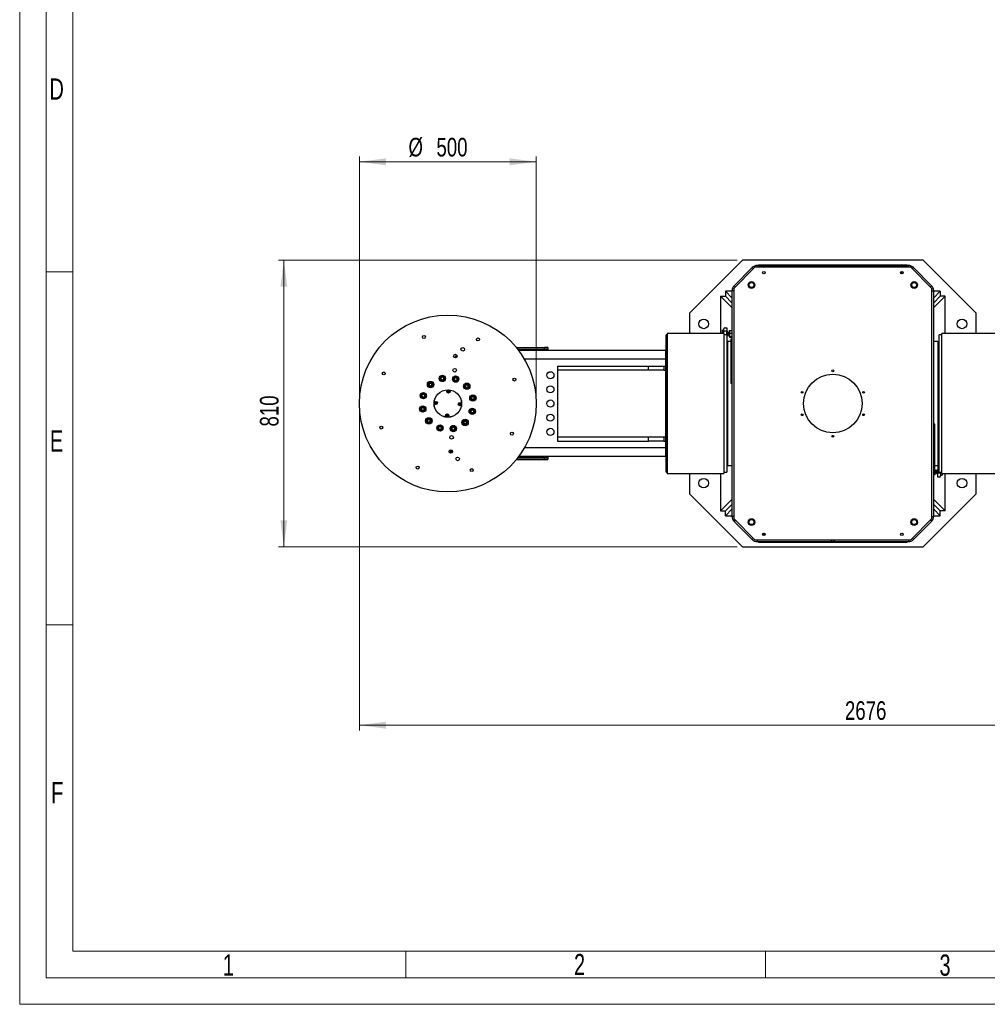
# Model space of a CAD drawing. Header units: millimetres. Extents: x 36 to 589, y 6 to 414.
# Tile 1 of 23: x 36 to 219, y 6 to 191. Entities that reach past the tile are written whole.
import ezdxf

# ---------------------------------------------------------------- set-up
doc = ezdxf.new("R2010")
doc.units = ezdxf.units.MM
doc.styles.add('SLDTEXTSTYLE0', font='TXT', dxfattribs={"width": 0.7})
doc.styles.add('SLDTEXTSTYLE1', font='TXT', dxfattribs={"width": 0.75})
doc.dimstyles.new('SLDDIMSTYLE0', dxfattribs={"dimtxt": 3.5, "dimasz": 5, "dimexe": 0, "dimexo": 0.0625, "dimgap": 0.875, "dimtad": 1, "dimlfac": 15, "dimrnd": 1e-09, "dimzin": 12, "dimdsep": 46, "dimtxsty": 'SLDTEXTSTYLE1', "dimsah": 1, "dimcen": 0.09, "dimadec": 0, "dimazin": 0, "dimtfac": 1, "dimtofl": 0, "dimtmove": 0, "dimatfit": 3, "dimfxl": 0, "dimtolj": 1, "dimtzin": 12, "dimarcsym": 0})
doc.dimstyles.new('SLDDIMSTYLE3', dxfattribs={"dimtxt": 3.5, "dimasz": 5, "dimexe": 0, "dimexo": 0.0625, "dimgap": 0.875, "dimtad": 0, "dimtih": 1, "dimtoh": 1, "dimlfac": 15, "dimrnd": 1e-09, "dimzin": 12, "dimdsep": 46, "dimtxsty": 'SLDTEXTSTYLE1', "dimsah": 1, "dimcen": 0.09, "dimadec": 0, "dimazin": 0, "dimtfac": 1, "dimtofl": 0, "dimtmove": 0, "dimatfit": 3, "dimfxl": 0, "dimtolj": 1, "dimtzin": 12, "dimarcsym": 0})

# ---------------------------------------------------------------- blocks, each defined once
blk = doc.blocks.new('*D9')
at = {"color": 7, "linetype": 'Continuous', "lineweight": 0}
for p, q in [((100.49, 117.68), (100.49, 57.08)), ((278.89, 117.68), (278.89, 57.08)), ((278.89, 58.08), (100.49, 58.08))]:
    blk.add_line(p, q, dxfattribs=at)
for points in [[(100.49, 58.08), (105.49, 57.43), (105.49, 58.73)], [(278.89, 58.08), (273.89, 58.73), (273.89, 57.43)]]:
    blk.add_solid(points, dxfattribs=at)
at = {"color": 7, "linetype": 'Continuous', "lineweight": 0, "insert": (191.97, 62.59), "char_height": 3.5, "attachment_point": 1, "style": 'SLDTEXTSTYLE1'}
blk.add_mtext('2676', dxfattribs=at)
blk = doc.blocks.new('*D10')
at = {"color": 7, "linetype": 'Continuous', "lineweight": 0}
for p, q in [((171.69, 145.68), (85.27, 145.68)), ((86.27, 145.68), (86.27, 91.68)), ((171.69, 91.68), (85.27, 91.68))]:
    blk.add_line(p, q, dxfattribs=at)
for points in [[(86.27, 145.68), (85.62, 140.68), (86.92, 140.68)], [(86.27, 91.68), (86.92, 96.68), (85.62, 96.68)]]:
    blk.add_solid(points, dxfattribs=at)
at = {"color": 7, "linetype": 'Continuous', "lineweight": 0, "insert": (81.76, 114.35), "char_height": 3.5, "attachment_point": 1, "rotation": 90, "style": 'SLDTEXTSTYLE1'}
blk.add_mtext('810', dxfattribs=at)
blk = doc.blocks.new('*D11')
at = {"color": 7, "linetype": 'Continuous', "lineweight": 0}
for p, q in [((100.49, 119.68), (100.49, 165.22)), ((133.82, 119.68), (133.82, 165.22)), ((100.49, 164.22), (133.82, 164.22))]:
    blk.add_line(p, q, dxfattribs=at)
for points in [[(100.49, 164.22), (105.49, 163.57), (105.49, 164.87)], [(133.82, 164.22), (128.82, 164.87), (128.82, 163.57)]]:
    blk.add_solid(points, dxfattribs=at)
at = {"color": 7, "linetype": 'Continuous', "lineweight": 0, "char_height": 3.5, "attachment_point": 1, "style": 'SLDTEXTSTYLE1'}
for s, insert in [('%%c', (109.74, 168.73)), ('500', (115.01, 168.73))]:
    blk.add_mtext(s, dxfattribs=dict(at, insert=insert))

msp = doc.modelspace()

# ---------------------------------------------------------------- linework, layer by layer
at = {"color": 7, "linetype": 'Continuous', "lineweight": 15}
for p, q in [((36.5, 5.5), (36.5, 414.5)), ((588.5, 5.5), (36.5, 5.5))]:
    msp.add_line(p, q, dxfattribs=at)
at = {"color": 1, "linetype": 'Continuous', "lineweight": 0}
for p, q in [((41.5, 10.5), (41.5, 409.5)), ((46.5, 15.5), (46.5, 404.5)), ((46.48311, 143.5), (41.5, 143.5)), ((46.48311, 77), (41.5, 77)), ((393.72473, 15.49913), (46.5, 15.5)), ((109.25, 15.5), (109.25, 10.5)), ((177, 15.5), (177, 10.5)), ((583.5, 10.5), (41.5, 10.5))]:
    msp.add_line(p, q, dxfattribs=at)
at = {"color": 7, "linetype": 'Continuous', "lineweight": 30}
for p, q in [((172.68959, 145.68094), (162.68959, 135.68094)), ((206.68959, 145.68094), (172.68959, 145.68094)), ((175.68959, 144.81428), (175.68959, 144.68094)), ((175.68959, 144.81428), (203.68959, 144.81428)), ((203.68959, 144.81428), (203.68959, 144.68094)), ((216.68959, 135.68094), (206.68959, 145.68094)), ((175.02292, 144.34761), (171.02292, 140.34761)), ((174.49432, 144.29042), (171.08011, 140.8762)), ((174.73003, 144.05472), (174.49432, 144.29042)), ((204.35625, 144.34761), (175.02292, 144.34761)), ((189.38682, 144.68094), (175.43713, 144.68094)), ((175.43713, 144.34761), (175.43713, 144.68094)), ((175.68959, 144.68094), (203.68959, 144.68094)), ((189.57927, 144.34761), (189.38682, 144.68094)), ((189.99235, 144.68094), (189.7999, 144.34761)), ((203.94204, 144.68094), (189.99235, 144.68094)), ((202.68959, 143.12094), (202.68959, 143.57428)), ((203.94204, 144.34761), (203.94204, 144.68094)), ((208.35625, 140.34761), (204.35625, 144.34761)), ((204.64915, 144.05472), (204.88485, 144.29042)), ((208.29906, 140.8762), (204.88485, 144.29042)), ((170.68959, 139.83444), (169.45021, 139.83444)), ((170.68959, 138.59506), (169.45021, 139.83444)), ((169.45021, 139.83444), (169.45021, 138.92032)), ((170.68959, 139.9334), (170.68959, 97.42849)), ((171.02292, 139.9334), (170.68959, 139.9334)), ((171.02292, 140.34761), (171.02292, 97.01428)), ((171.31581, 140.6405), (171.08011, 140.8762)), ((208.06336, 140.6405), (208.29906, 140.8762)), ((208.35625, 97.01428), (208.35625, 140.34761)), ((208.35625, 139.9334), (208.68959, 139.9334)), ((208.68959, 97.42849), (208.68959, 139.9334)), ((209.92897, 139.83444), (208.68959, 139.83444)), ((209.92897, 139.83444), (208.68959, 138.59506)), ((209.92897, 139.83444), (209.92897, 138.92032)), ((168.53609, 138.92032), (169.45021, 138.92032)), ((168.53609, 138.92032), (170.68959, 136.76683)), ((168.53609, 138.92032), (168.53609, 131.88094)), ((170.68959, 137.68094), (169.45021, 138.92032)), ((169.45021, 138.92032), (170.68959, 137.68094)), ((208.68959, 137.68094), (209.92897, 138.92032)), ((208.68959, 136.76683), (210.84308, 138.92032)), ((209.92897, 138.92032), (208.68959, 137.68094)), ((210.84308, 138.92032), (209.92897, 138.92032)), ((210.84308, 131.88094), (210.84308, 138.92032)), ((162.68959, 135.68094), (162.68959, 131.88094)), ((216.68959, 131.88094), (216.68959, 135.68094)), ((158.48959, 131.88094), (158.48959, 105.48094)), ((169.15625, 132.49311), (168.88959, 132.49311)), ((168.88959, 131.92334), (168.88959, 132.49311)), ((169.15625, 131.92334), (168.88959, 131.92334)), ((168.88959, 131.88094), (168.88959, 131.92334)), ((169.15625, 132.28995), (169.15625, 132.7352)), ((169.15625, 131.88094), (169.15625, 132.28995)), ((169.68959, 132.28995), (169.15625, 132.28995)), ((169.15625, 131.88094), (169.15625, 105.48094)), ((169.42292, 132.95782), (169.68959, 132.95782)), ((169.68959, 132.95782), (169.68959, 132.28995)), ((169.68959, 131.61428), (169.68959, 132.28995)), ((169.87292, 132.14454), (169.87292, 131.86231)), ((169.87292, 131.86231), (169.87292, 131.47787)), ((169.95625, 132.12221), (169.95625, 131.85889)), ((169.95625, 131.85889), (169.95625, 131.5002)), ((170.18959, 132.34454), (170.18959, 131.27787)), ((170.25944, 132.42133), (170.68959, 132.42133)), ((170.25944, 131.91153), (170.68959, 131.91153)), ((210.22292, 105.48094), (210.22292, 131.88094)), ((158.28959, 105.74761), (158.28959, 131.61428)), ((169.68959, 131.61428), (169.68959, 105.74761)), ((169.88959, 107.01428), (169.88959, 130.34761)), ((170.25944, 131.3014), (170.68959, 131.3014)), ((170.25944, 131.20107), (170.68959, 131.20107)), ((170.68959, 130.81428), (170.45625, 130.81428)), ((170.45625, 130.81428), (170.45625, 123.10137)), ((209.48959, 130.34761), (209.48959, 107.01428)), ((209.68959, 105.74761), (209.68959, 131.61428)), ((130.05298, 129.23804), (135.35625, 129.23804)), ((130.31884, 128.90465), (135.35625, 128.90465)), ((131.80291, 128.75261), (130.43554, 128.75261)), ((158.18959, 128.68094), (130.48959, 128.68094)), ((132.80145, 128.76481), (131.80291, 128.75261)), ((131.80291, 128.68094), (131.80291, 128.75261)), ((136.02292, 128.76481), (132.80145, 128.76481)), ((135.12292, 128.87567), (135.12292, 128.88149)), ((135.35625, 128.90465), (135.35625, 129.23804)), ((135.58959, 128.88149), (135.58959, 128.87567)), ((136.02292, 129.2264), (136.02292, 128.89302)), ((136.02292, 128.89302), (136.02292, 128.76481)), ((136.02292, 128.68094), (136.02292, 128.76481)), ((158.18959, 128.68094), (158.18959, 108.68094)), ((118.67686, 127.94242), (118.60735, 127.42806)), ((118.60735, 127.42806), (118.81664, 127.39076)), ((158.18959, 127.01428), (131.59001, 127.01428)), ((137.78768, 124.94761), (137.78768, 112.41428)), ((156.18983, 124.94761), (137.78768, 124.94761)), ((137.82292, 125.74761), (137.82292, 124.94761)), ((137.82292, 125.74761), (154.93013, 125.74761)), ((154.93013, 124.94761), (154.93013, 125.74761)), ((154.93013, 125.74761), (157.82292, 125.74761)), ((157.82292, 124.94761), (156.18983, 124.94761)), ((157.82292, 125.74761), (157.82292, 124.94761)), ((157.82292, 125.74761), (158.18959, 125.74761)), ((157.82292, 124.94761), (158.18959, 124.94761)), ((113.75865, 122.52421), (113.76185, 122.5292)), ((113.76185, 122.5292), (113.76777, 122.52892)), ((114.06351, 122.515), (114.06943, 122.51472)), ((114.06943, 122.51472), (114.07215, 122.50945)), ((115.85265, 123.26201), (115.85293, 123.26793)), ((115.85764, 123.25881), (115.85265, 123.26201)), ((115.86685, 123.56367), (115.86713, 123.56959)), ((115.86713, 123.56959), (115.8724, 123.57231)), ((116.11178, 123.09568), (116.1068, 123.09888)), ((116.11705, 123.09839), (116.11178, 123.09568)), ((116.13548, 123.70812), (116.14075, 123.71083)), ((116.14075, 123.71083), (116.14573, 123.70763)), ((116.3854, 123.23692), (116.38013, 123.2342)), ((116.38567, 123.24284), (116.3854, 123.23692)), ((116.39488, 123.5477), (116.39988, 123.5445)), ((116.39988, 123.5445), (116.3996, 123.53858)), ((118.31783, 123.30006), (118.32104, 123.30505)), ((118.32055, 123.2948), (118.31783, 123.30006)), ((118.45908, 123.02645), (118.45636, 123.03172)), ((118.465, 123.02617), (118.45908, 123.02645)), ((118.48096, 123.55421), (118.48416, 123.55919)), ((118.48416, 123.55919), (118.49008, 123.55891)), ((118.76666, 123.01197), (118.76074, 123.01225)), ((118.76986, 123.01696), (118.76666, 123.01197)), ((118.78583, 123.54499), (118.79175, 123.54471)), ((118.79175, 123.54471), (118.79446, 123.53944)), ((118.93299, 123.2711), (118.92979, 123.26611)), ((118.93028, 123.27636), (118.93299, 123.2711)), ((170.45625, 123.10137), (170.45625, 122.54761)), ((170.45625, 122.54761), (170.68959, 122.54761)), ((113.59552, 122.27007), (113.59872, 122.27506)), ((113.59824, 122.26481), (113.59552, 122.27007)), ((113.73676, 121.99646), (113.73405, 122.00173)), ((113.74268, 121.99618), (113.73676, 121.99646)), ((114.04435, 121.98198), (114.03843, 121.98226)), ((114.04755, 121.98696), (114.04435, 121.98198)), ((114.21068, 122.24111), (114.20747, 122.23612)), ((114.20796, 122.24637), (114.21068, 122.24111)), ((120.45729, 121.79285), (120.45757, 121.79877)), ((120.46227, 121.78965), (120.45729, 121.79285)), ((120.47149, 122.09451), (120.47177, 122.10043)), ((120.47177, 122.10043), (120.47704, 122.10315)), ((120.71642, 121.62652), (120.71143, 121.62972)), ((120.72168, 121.62924), (120.71642, 121.62652)), ((120.74012, 122.23896), (120.74538, 122.24168)), ((120.74538, 122.24168), (120.75037, 122.23848)), ((120.99003, 121.76777), (120.98477, 121.76505)), ((120.99031, 121.77369), (120.99003, 121.76777)), ((120.99953, 122.07855), (121.00452, 122.07535)), ((121.00452, 122.07535), (121.00423, 122.06943)), ((112.27801, 120.00885), (112.27829, 120.01477)), ((112.28299, 120.00565), (112.27801, 120.00885)), ((112.29221, 120.31051), (112.29249, 120.31643)), ((112.29249, 120.31643), (112.29776, 120.31915)), ((112.53714, 119.84252), (112.53215, 119.84572)), ((112.5424, 119.84524), (112.53714, 119.84252)), ((112.56084, 120.45496), (112.5661, 120.45768)), ((112.5661, 120.45768), (112.57109, 120.45448)), ((112.81075, 119.98377), (112.80548, 119.98105)), ((112.81102, 119.98969), (112.81075, 119.98377)), ((112.82024, 120.29455), (112.82523, 120.29135)), ((112.82523, 120.29135), (112.82495, 120.28543)), ((121.57098, 119.72542), (121.57419, 119.7304)), ((121.5737, 119.72015), (121.57098, 119.72542)), ((121.71223, 119.4518), (121.70951, 119.45707)), ((121.71815, 119.45153), (121.71223, 119.4518)), ((121.73412, 119.97956), (121.73732, 119.98455)), ((121.73732, 119.98455), (121.74324, 119.98427)), ((122.01981, 119.43732), (122.01389, 119.4376)), ((122.02302, 119.44231), (122.01981, 119.43732)), ((122.03898, 119.97034), (122.0449, 119.97006)), ((122.0449, 119.97006), (122.04761, 119.9648)), ((122.18614, 119.69645), (122.18294, 119.69146)), ((122.18343, 119.70172), (122.18614, 119.69645)), ((112.12637, 117.66543), (112.12957, 117.67042)), ((112.12908, 117.66017), (112.12637, 117.66543)), ((112.26761, 117.39182), (112.26489, 117.39709)), ((112.27353, 117.39154), (112.26761, 117.39182)), ((112.28949, 117.91958), (112.29269, 117.92456)), ((112.29269, 117.92456), (112.29861, 117.92429)), ((112.57519, 117.37734), (112.56927, 117.37762)), ((112.57839, 117.38233), (112.57519, 117.37734)), ((112.59436, 117.91036), (112.60028, 117.91008)), ((112.60028, 117.91008), (112.603, 117.90482)), ((112.74152, 117.63647), (112.73832, 117.63148)), ((112.73881, 117.64174), (112.74152, 117.63647)), ((121.48728, 117.07054), (121.48756, 117.07646)), ((121.49227, 117.06734), (121.48728, 117.07054)), ((121.50148, 117.3722), (121.50176, 117.37812)), ((121.50176, 117.37812), (121.50703, 117.38084)), ((121.74641, 116.90421), (121.74142, 116.90741)), ((121.75167, 116.90693), (121.74641, 116.90421)), ((121.77011, 117.51665), (121.77537, 117.51937)), ((121.77537, 117.51937), (121.78036, 117.51616)), ((122.02002, 117.04545), (122.01475, 117.04274)), ((122.0203, 117.05137), (122.02002, 117.04545)), ((122.02952, 117.35623), (122.0345, 117.35303)), ((122.0345, 117.35303), (122.03422, 117.34711)), ((113.30799, 115.28654), (113.30828, 115.29246)), ((113.31298, 115.28334), (113.30799, 115.28654)), ((113.3222, 115.5882), (113.32248, 115.59412)), ((113.32248, 115.59412), (113.32774, 115.59684)), ((113.56713, 115.12021), (113.56214, 115.12341)), ((113.57239, 115.12293), (113.56713, 115.12021)), ((113.59083, 115.73265), (113.59609, 115.73537)), ((113.59609, 115.73537), (113.60108, 115.73217)), ((113.84074, 115.26146), (113.83547, 115.25874)), ((113.84102, 115.26738), (113.84074, 115.26146)), ((113.85023, 115.57224), (113.85522, 115.56904)), ((113.85522, 115.56904), (113.85494, 115.56312)), ((120.10183, 115.12078), (120.10503, 115.12577)), ((120.10455, 115.11551), (120.10183, 115.12078)), ((120.26496, 115.37492), (120.26816, 115.37991)), ((120.26816, 115.37991), (120.27408, 115.37963)), ((120.56982, 115.36571), (120.57574, 115.36543)), ((120.57574, 115.36543), (120.57846, 115.36016)), ((120.71699, 115.09181), (120.71379, 115.08683)), ((120.71427, 115.09708), (120.71699, 115.09181)), ((115.37952, 114.09079), (115.38272, 114.09578)), ((115.38223, 114.08552), (115.37952, 114.09079)), ((115.52076, 113.81718), (115.51804, 113.82244)), ((115.52668, 113.8169), (115.52076, 113.81718)), ((115.54265, 114.34493), (115.54585, 114.34992)), ((115.54585, 114.34992), (115.55177, 114.34964)), ((115.82835, 113.80269), (115.82243, 113.80297)), ((115.83155, 113.80768), (115.82835, 113.80269)), ((115.84751, 114.33571), (115.85343, 114.33544)), ((115.85343, 114.33544), (115.85615, 114.33017)), ((115.99467, 114.06182), (115.99147, 114.05684)), ((115.99196, 114.06709), (115.99467, 114.06182)), ((117.91263, 113.81738), (117.91291, 113.8233)), ((117.91762, 113.81418), (117.91263, 113.81738)), ((117.92683, 114.11904), (117.92711, 114.12496)), ((117.92711, 114.12496), (117.93238, 114.12768)), ((118.17176, 113.65105), (118.16678, 113.65425)), ((118.17703, 113.65377), (118.17176, 113.65105)), ((118.19546, 114.26349), (118.20073, 114.26621)), ((118.20073, 114.26621), (118.20571, 114.26301)), ((118.44538, 113.7923), (118.44011, 113.78958)), ((118.44566, 113.79822), (118.44538, 113.7923)), ((118.45487, 114.10308), (118.45986, 114.09988)), ((118.45986, 114.09988), (118.45958, 114.09396)), ((120.24308, 114.84717), (120.24036, 114.85243)), ((120.249, 114.84689), (120.24308, 114.84717)), ((120.55066, 114.83268), (120.54473, 114.83296)), ((120.55386, 114.83767), (120.55066, 114.83268)), ((208.92292, 114.81428), (208.68959, 114.81428)), ((208.92292, 114.26051), (208.92292, 114.81428)), ((208.92292, 106.54761), (208.92292, 114.26051)), ((137.78768, 112.41428), (156.18983, 112.41428)), ((137.82292, 112.41428), (137.82292, 111.61428)), ((137.82292, 111.61428), (154.93013, 111.61428)), ((154.93013, 111.61428), (154.93013, 112.41428)), ((157.82292, 111.61428), (154.93013, 111.61428)), ((156.18983, 112.41428), (157.82292, 112.41428)), ((157.82292, 112.41428), (157.82292, 111.61428)), ((157.82292, 112.41428), (158.18959, 112.41428)), ((157.82292, 111.61428), (158.18959, 111.61428)), ((158.18959, 110.34761), (131.59001, 110.34761)), ((130.05298, 108.12385), (135.35625, 108.12385)), ((130.31884, 108.45723), (135.35625, 108.45723)), ((130.43554, 108.60928), (131.80291, 108.60928)), ((158.18959, 108.68094), (130.48959, 108.68094)), ((131.80291, 108.68094), (131.80291, 108.60928)), ((131.80291, 108.60928), (132.80145, 108.59707)), ((132.80145, 108.59707), (136.02292, 108.59707)), ((135.12292, 108.4804), (135.12292, 108.48622)), ((135.35625, 108.12385), (135.35625, 108.45723)), ((135.58959, 108.48622), (135.58959, 108.4804)), ((136.02292, 108.59707), (136.02292, 108.68094)), ((136.02292, 108.59707), (136.02292, 108.46887)), ((136.02292, 108.46887), (136.02292, 108.13548)), ((208.68959, 106.54761), (208.92292, 106.54761)), ((208.8864, 106.38094), (208.68959, 106.38094)), ((208.8864, 105.81428), (208.68959, 105.81428)), ((208.95625, 105.28094), (208.95625, 106.34761)), ((209.18959, 105.81428), (209.18959, 106.12528)), ((209.18959, 105.50327), (209.18959, 105.81428)), ((209.27292, 105.81428), (209.27292, 106.14761)), ((209.27292, 105.48094), (209.27292, 105.81428)), ((209.45625, 107.01428), (209.45625, 105.61428)), ((209.98959, 105.74761), (209.98959, 105.61428)), ((162.68959, 105.48094), (162.68959, 101.68094)), ((168.53609, 105.48094), (168.53609, 98.44156)), ((208.8864, 105.24761), (208.68959, 105.24761)), ((209.45625, 105.61428), (209.98959, 105.61428)), ((209.45625, 104.81428), (209.45625, 105.61428)), ((209.72292, 104.81428), (209.45625, 104.81428)), ((209.98959, 105.61428), (209.98959, 105.08094)), ((209.98959, 105.18094), (210.25625, 105.18094)), ((210.25625, 105.48094), (210.25625, 105.18094)), ((210.84308, 98.44156), (210.84308, 105.48094)), ((216.68959, 101.68094), (216.68959, 105.48094)), ((162.68959, 101.68094), (172.68959, 91.68094)), ((170.68959, 100.59506), (168.53609, 98.44156)), ((206.68959, 91.68094), (216.68959, 101.68094)), ((210.84308, 98.44156), (208.68959, 100.59506)), ((168.53609, 98.44156), (169.45021, 98.44156)), ((170.68959, 99.68094), (169.45021, 98.44156)), ((169.45021, 98.44156), (170.68959, 99.68094)), ((169.45021, 97.52745), (170.68959, 98.76683)), ((169.45021, 97.52745), (169.45021, 98.44156)), ((209.92897, 98.44156), (208.68959, 99.68094)), ((208.68959, 99.68094), (209.92897, 98.44156)), ((208.68959, 98.76683), (209.92897, 97.52745)), ((209.92897, 97.52745), (209.92897, 98.44156)), ((210.84308, 98.44156), (209.92897, 98.44156)), ((169.45021, 97.52745), (170.68959, 97.52745)), ((171.02292, 97.42849), (170.68959, 97.42849)), ((171.02292, 97.01428), (175.02292, 93.01428)), ((171.31581, 96.72138), (171.08011, 96.48568)), ((171.08011, 96.48568), (174.49432, 93.07147)), ((204.35625, 93.01428), (208.35625, 97.01428)), ((204.88485, 93.07147), (208.29906, 96.48568)), ((208.06336, 96.72138), (208.29906, 96.48568)), ((208.35625, 97.42849), (208.68959, 97.42849)), ((208.68959, 97.52745), (209.92897, 97.52745)), ((174.73003, 93.30717), (174.49432, 93.07147)), ((175.02292, 93.01428), (204.35625, 93.01428)), ((175.43713, 93.01428), (175.43713, 92.68094)), ((176.68959, 94.24094), (176.68959, 93.78761)), ((189.38682, 92.68094), (189.57927, 93.01428)), ((189.7999, 93.01428), (189.99235, 92.68094)), ((203.94204, 93.01428), (203.94204, 92.68094)), ((204.64915, 93.30717), (204.88485, 93.07147)), ((172.68959, 91.68094), (206.68959, 91.68094)), ((175.43713, 92.68094), (189.38682, 92.68094)), ((175.68959, 92.68094), (175.68959, 92.54761)), ((175.68959, 92.68094), (203.68959, 92.68094)), ((175.68959, 92.54761), (203.68959, 92.54761)), ((189.99235, 92.68094), (203.94204, 92.68094)), ((203.68959, 92.68094), (203.68959, 92.54761))]:
    msp.add_line(p, q, dxfattribs=at)
at = {"color": 7, "linetype": 'Continuous', "lineweight": 30, "flags": 128}
for points in [[(113.59872, 122.27506), (113.62479, 122.31568), (113.68142, 122.40389), (113.74018, 122.49543), (113.75865, 122.52421)], [(113.76777, 122.52892), (113.89755, 122.52281), (113.99659, 122.51815), (114.06351, 122.515)], [(114.07215, 122.50945), (114.13175, 122.394), (114.17723, 122.3059), (114.20796, 122.24637)], [(115.85293, 123.26793), (115.85904, 123.39771), (115.8637, 123.49675), (115.86685, 123.56367)], [(116.1068, 123.09888), (115.99745, 123.16906), (115.91402, 123.22262), (115.85764, 123.25881)], [(115.8724, 123.57231), (115.91529, 123.59445), (116.00843, 123.64253), (116.10509, 123.69243), (116.13548, 123.70812)], [(116.38013, 123.2342), (116.34974, 123.21852), (116.25308, 123.16862), (116.15994, 123.12053), (116.11705, 123.09839)], [(116.14573, 123.70763), (116.25508, 123.63745), (116.33851, 123.58389), (116.39488, 123.5477)], [(116.3996, 123.53858), (116.39349, 123.4088), (116.38882, 123.30976), (116.38567, 123.24284)], [(118.45636, 123.03172), (118.39676, 123.14717), (118.35128, 123.23527), (118.32055, 123.2948)], [(118.32104, 123.30505), (118.39122, 123.41439), (118.44478, 123.49783), (118.48096, 123.55421)], [(118.76074, 123.01225), (118.72658, 123.01385), (118.61792, 123.01897), (118.51321, 123.0239), (118.465, 123.02617)], [(118.49008, 123.55891), (118.5383, 123.55664), (118.643, 123.55171), (118.75166, 123.5466), (118.78583, 123.54499)], [(118.92979, 123.26611), (118.85961, 123.15677), (118.80605, 123.07333), (118.76986, 123.01696)], [(118.79446, 123.53944), (118.85406, 123.42399), (118.89954, 123.33589), (118.93028, 123.27636)], [(113.73405, 122.00173), (113.67445, 122.11718), (113.62897, 122.20528), (113.59824, 122.26481)], [(114.03843, 121.98226), (113.90864, 121.98837), (113.80961, 121.99303), (113.74268, 121.99618)], [(114.20747, 122.23612), (114.189, 122.20734), (114.13024, 122.1158), (114.07362, 122.02758), (114.04755, 121.98696)], [(117.21887, 121.03068), (117.19609, 120.99532), (117.17927, 120.96922), (117.16676, 120.94979)], [(117.16676, 120.94979), (117.18599, 120.91238), (117.20018, 120.88476), (117.21074, 120.86421)], [(117.21074, 120.86421), (117.25276, 120.86216), (117.28377, 120.86065), (117.30685, 120.85952)], [(117.31498, 121.02599), (117.27296, 121.02804), (117.24195, 121.02956), (117.21887, 121.03068)], [(117.35898, 120.94041), (117.33975, 120.97782), (117.32554, 121.00544), (117.31498, 121.02599)], [(120.45757, 121.79877), (120.46368, 121.92855), (120.46834, 122.02759), (120.47149, 122.09451)], [(120.71143, 121.62972), (120.68265, 121.64819), (120.59111, 121.70695), (120.50289, 121.76358), (120.46227, 121.78965)], [(120.47704, 122.10315), (120.59249, 122.16275), (120.68059, 122.20823), (120.74012, 122.23896)], [(120.98477, 121.76505), (120.86931, 121.70545), (120.78121, 121.65997), (120.72168, 121.62924)], [(120.75037, 122.23848), (120.79099, 122.2124), (120.8792, 122.15578), (120.97075, 122.09702), (120.99953, 122.07855)], [(121.00423, 122.06943), (120.99813, 121.93964), (120.99346, 121.8406), (120.99031, 121.77369)], [(112.27829, 120.01477), (112.28055, 120.06299), (112.28549, 120.16769), (112.2906, 120.27635), (112.29221, 120.31051)], [(112.53215, 119.84572), (112.42281, 119.91591), (112.33937, 119.96946), (112.28299, 120.00565)], [(112.29776, 120.31915), (112.41321, 120.37875), (112.5013, 120.42423), (112.56084, 120.45496)], [(112.80548, 119.98105), (112.69003, 119.92145), (112.60193, 119.87597), (112.5424, 119.84524)], [(112.57109, 120.45448), (112.68043, 120.38429), (112.76386, 120.33074), (112.82024, 120.29455)], [(112.82495, 120.28543), (112.82334, 120.25127), (112.81822, 120.14261), (112.8133, 120.0379), (112.81102, 119.98969)], [(114.8112, 118.83967), (114.80915, 118.79765), (114.80764, 118.76664), (114.80652, 118.74356)], [(114.80652, 118.74356), (114.84188, 118.72078), (114.86798, 118.70396), (114.8874, 118.69144)], [(114.89679, 118.88366), (114.85937, 118.86443), (114.83176, 118.85024), (114.8112, 118.83967)], [(114.8874, 118.69144), (114.92482, 118.71067), (114.95244, 118.72487), (114.97298, 118.73543)], [(114.97298, 118.73543), (114.97504, 118.77745), (114.97655, 118.80847), (114.97768, 118.83154)], [(121.70951, 119.45707), (121.69382, 119.48746), (121.64393, 119.58412), (121.59584, 119.67726), (121.5737, 119.72015)], [(121.57419, 119.7304), (121.64437, 119.83975), (121.69793, 119.92318), (121.73412, 119.97956)], [(122.01389, 119.4376), (121.88411, 119.44371), (121.78508, 119.44837), (121.71815, 119.45153)], [(121.74324, 119.98427), (121.87302, 119.97816), (121.97206, 119.97349), (122.03898, 119.97034)], [(122.18294, 119.69146), (122.11276, 119.58212), (122.0592, 119.49869), (122.02302, 119.44231)], [(122.04761, 119.9648), (122.06976, 119.92191), (122.11784, 119.82877), (122.16774, 119.73211), (122.18343, 119.70172)], [(112.26489, 117.39709), (112.24275, 117.43998), (112.19466, 117.53312), (112.14477, 117.62978), (112.12908, 117.66017)], [(112.12957, 117.67042), (112.19975, 117.77976), (112.25331, 117.8632), (112.28949, 117.91958)], [(112.56927, 117.37762), (112.43949, 117.38373), (112.34045, 117.38839), (112.27353, 117.39154)], [(112.29861, 117.92429), (112.4284, 117.91817), (112.52743, 117.91351), (112.59436, 117.91036)], [(112.73832, 117.63148), (112.66814, 117.52214), (112.61458, 117.4387), (112.57839, 117.38233)], [(112.603, 117.90482), (112.61868, 117.87443), (112.66858, 117.77777), (112.71667, 117.68462), (112.73881, 117.64174)], [(119.33953, 118.62645), (119.33747, 118.58444), (119.33596, 118.55342), (119.33483, 118.53034)], [(119.4251, 118.67044), (119.38769, 118.65121), (119.36007, 118.63702), (119.33953, 118.62645)], [(119.41572, 118.47822), (119.45314, 118.49746), (119.48075, 118.51165), (119.5013, 118.52221)], [(119.50599, 118.61832), (119.47063, 118.64111), (119.44453, 118.65793), (119.4251, 118.67044)], [(119.5013, 118.52221), (119.50335, 118.56423), (119.50486, 118.59525), (119.50599, 118.61832)], [(121.48756, 117.07646), (121.48917, 117.11062), (121.49428, 117.21928), (121.49921, 117.32399), (121.50148, 117.3722)], [(121.74142, 116.90741), (121.63208, 116.97759), (121.54864, 117.03115), (121.49227, 117.06734)], [(121.50703, 117.38084), (121.62248, 117.44044), (121.71058, 117.48592), (121.77011, 117.51665)], [(122.01475, 117.04274), (121.8993, 116.98314), (121.81121, 116.93766), (121.75167, 116.90693)], [(121.78036, 117.51616), (121.8897, 117.44598), (121.97314, 117.39242), (122.02952, 117.35623)], [(122.03422, 117.34711), (122.03196, 117.2989), (122.02702, 117.19419), (122.02191, 117.08553), (122.0203, 117.05137)], [(113.30828, 115.29246), (113.31438, 115.42225), (113.31905, 115.52128), (113.3222, 115.5882)], [(113.56214, 115.12341), (113.52152, 115.14948), (113.4333, 115.20611), (113.34176, 115.26487), (113.31298, 115.28334)], [(113.32774, 115.59684), (113.4432, 115.65644), (113.53129, 115.70192), (113.59083, 115.73265)], [(113.83547, 115.25874), (113.72002, 115.19914), (113.63192, 115.15366), (113.57239, 115.12293)], [(113.60108, 115.73217), (113.62986, 115.71369), (113.7214, 115.65493), (113.80962, 115.59831), (113.85023, 115.57224)], [(113.85494, 115.56312), (113.84883, 115.43333), (113.84417, 115.3343), (113.84102, 115.26738)], [(116.95353, 116.42148), (116.97276, 116.38406), (116.98697, 116.35645), (116.99753, 116.3359)], [(116.99753, 116.3359), (117.03954, 116.33385), (117.07055, 116.33233), (117.09363, 116.3312)], [(117.10176, 116.49767), (117.05975, 116.49972), (117.02874, 116.50124), (117.00566, 116.50237)], [(117.09363, 116.3312), (117.11642, 116.36657), (117.13324, 116.39267), (117.14575, 116.41209)], [(117.14575, 116.41209), (117.12652, 116.44951), (117.11233, 116.47712), (117.10176, 116.49767)], [(120.24036, 114.85243), (120.18076, 114.96788), (120.13528, 115.05598), (120.10455, 115.11551)], [(120.10503, 115.12577), (120.1235, 115.15455), (120.18227, 115.24609), (120.23889, 115.3343), (120.26496, 115.37492)], [(120.27408, 115.37963), (120.40387, 115.37352), (120.5029, 115.36886), (120.56982, 115.36571)], [(120.71379, 115.08683), (120.68771, 115.04621), (120.63109, 114.95799), (120.57233, 114.86645), (120.55386, 114.83767)], [(120.57846, 115.36016), (120.63806, 115.24471), (120.68354, 115.15661), (120.71427, 115.09708)], [(115.51804, 113.82244), (115.45845, 113.93789), (115.41297, 114.02599), (115.38223, 114.08552)], [(115.38272, 114.09578), (115.4529, 114.20512), (115.50646, 114.28855), (115.54265, 114.34493)], [(115.82243, 113.80297), (115.77421, 113.80524), (115.6695, 113.81017), (115.56085, 113.81529), (115.52668, 113.8169)], [(115.55177, 114.34964), (115.58593, 114.34803), (115.69459, 114.34291), (115.7993, 114.33798), (115.84751, 114.33571)], [(115.99147, 114.05684), (115.92129, 113.94749), (115.86773, 113.86406), (115.83155, 113.80768)], [(115.85615, 114.33017), (115.91575, 114.21472), (115.96122, 114.12662), (115.99196, 114.06709)], [(117.91291, 113.8233), (117.91902, 113.95309), (117.92369, 114.05212), (117.92683, 114.11904)], [(118.16678, 113.65425), (118.05743, 113.72444), (117.974, 113.77799), (117.91762, 113.81418)], [(117.93238, 114.12768), (117.96277, 114.14337), (118.05943, 114.19327), (118.15257, 114.24135), (118.19546, 114.26349)], [(118.44011, 113.78958), (118.39722, 113.76744), (118.30408, 113.71936), (118.20741, 113.66946), (118.17703, 113.65377)], [(118.20571, 114.26301), (118.31506, 114.19283), (118.39849, 114.13927), (118.45487, 114.10308)], [(118.45958, 114.09396), (118.45347, 113.96417), (118.4488, 113.86514), (118.44566, 113.79822)], [(120.54473, 114.83296), (120.41496, 114.83907), (120.31592, 114.84374), (120.249, 114.84689)], [(117.99089, 109.85365), (117.70592, 109.83133), (117.44828, 109.81909)]]:
    msp.add_lwpolyline(points, dxfattribs=at)
at = {"color": 7, "linetype": 'Continuous', "lineweight": 30}
for centre, radius in [((176.68959, 143.34761), 0.22667), ((202.68959, 143.34761), 0.22667), ((174.35625, 141.01428), 0.63333), ((174.35625, 141.01428), 0.62667), ((174.35625, 141.01428), 0.46667), ((205.02292, 141.01428), 0.63333), ((205.02292, 141.01428), 0.62667), ((205.02292, 141.01428), 0.46667), ((117.15625, 118.68094), 16.66667), ((165.35625, 133.68094), 0.9), ((214.02292, 133.68094), 0.9), ((112.63883, 131.22569), 0.28333), ((122.83243, 130.74572), 0.28333), ((119.97302, 128.8931), 0.34), ((118.57845, 127.62395), 0.33333), ((105.09148, 124.35712), 0.28333), ((118.45303, 124.96023), 0.34), ((136.48959, 124.01428), 0.66667), ((189.68959, 124.84761), 0.16667), ((113.9031, 122.25559), 0.6), ((113.9031, 122.25559), 0.53333), ((113.9031, 122.25559), 0.46667), ((116.12626, 123.40325), 0.6), ((116.12626, 123.40325), 0.53333), ((116.12626, 123.40325), 0.46667), ((118.62541, 123.28558), 0.6), ((118.62541, 123.28558), 0.53333), ((118.62541, 123.28558), 0.46667), ((120.7309, 121.9341), 0.6), ((120.7309, 121.9341), 0.53333), ((129.701, 123.19836), 0.28333), ((189.68959, 118.68094), 5.5), ((112.55162, 120.1501), 0.6), ((112.55162, 120.1501), 0.53333), ((112.55162, 120.1501), 0.46667), ((117.15625, 118.68094), 2.6), ((117.15625, 118.68094), 2.58333), ((117.26286, 120.9451), 0.306), ((117.26286, 120.9451), 0.26667), ((117.26286, 120.9451), 0.10104), ((117.26286, 120.9451), 0.0825), ((120.7309, 121.9341), 0.46667), ((136.48959, 121.34761), 0.66667), ((183.89482, 120.79007), 0.16667), ((195.48436, 120.79007), 0.16667), ((114.8921, 118.78755), 0.306), ((114.8921, 118.78755), 0.26667), ((114.8921, 118.78755), 0.10104), ((114.8921, 118.78755), 0.0825), ((119.42041, 118.57433), 0.306), ((119.42041, 118.57433), 0.26667), ((121.87857, 119.71093), 0.6), ((121.87857, 119.71093), 0.53333), ((121.87857, 119.71093), 0.46667), ((136.48959, 118.68094), 0.66667), ((112.43394, 117.65095), 0.6), ((112.43394, 117.65095), 0.53333), ((112.43394, 117.65095), 0.46667), ((119.42041, 118.57433), 0.10104), ((119.42041, 118.57433), 0.0825), ((121.76089, 117.21179), 0.6), ((121.76089, 117.21179), 0.53333), ((121.76089, 117.21179), 0.46667), ((113.58161, 115.42779), 0.6), ((113.58161, 115.42779), 0.53333), ((113.58161, 115.42779), 0.46667), ((117.04964, 116.41678), 0.306), ((117.04964, 116.41678), 0.26667), ((117.04964, 116.41678), 0.10104), ((117.04964, 116.41678), 0.0825), ((120.40941, 115.1063), 0.6), ((120.40941, 115.1063), 0.53333), ((120.40941, 115.1063), 0.46667), ((136.48959, 116.01428), 0.66667), ((183.89482, 116.57182), 0.16667), ((195.48436, 116.57182), 0.16667), ((104.61151, 114.16352), 0.28333), ((115.6871, 114.07631), 0.6), ((115.6871, 114.07631), 0.53333), ((115.6871, 114.07631), 0.46667), ((118.18625, 113.95863), 0.6), ((118.18625, 113.95863), 0.53333), ((118.18625, 113.95863), 0.46667), ((129.22103, 113.00477), 0.28333), ((136.48959, 113.34761), 0.66667), ((117.85727, 112.30759), 0.34), ((189.68959, 112.51428), 0.16667), ((117.73185, 109.64387), 0.33333), ((119.00099, 108.2493), 0.34), ((111.48008, 106.61617), 0.28333), ((121.67368, 106.1362), 0.28333), ((165.35625, 103.68094), 0.9), ((214.02292, 103.68094), 0.9), ((174.35625, 96.34761), 0.63333), ((174.35625, 96.34761), 0.62667), ((174.35625, 96.34761), 0.46667), ((205.02292, 96.34761), 0.63333), ((205.02292, 96.34761), 0.62667), ((205.02292, 96.34761), 0.46667), ((176.68959, 94.01428), 0.22667), ((202.68959, 94.01428), 0.22667)]:
    msp.add_circle(centre, radius, dxfattribs=at)
for centre, radius, start, end in [((175.43713, 143.34761), 1.33333, 90, 135), ((203.94204, 143.34761), 1.33333, 45, 90), ((172.02292, 139.9334), 1.33333, 135, 180), ((207.35625, 139.9334), 1.33333, 0, 45), ((131.7847, 128.36909), 0.38394, 54.3137433, 87.2816193), ((135.35625, 123.82408), 5.06278, 87.3584297, 92.6415703), ((135.35625, 133.93307), 5.06278, 267.3584297, 272.6415703), ((113.9031, 122.25559), 0.305, 118.2684211, 176.3399441), ((113.9031, 122.25559), 0.26667, 87.3041826, 147.3041826), ((113.9031, 122.25559), 0.305, 58.2684211, 116.3399441), ((113.9031, 122.25559), 0.26667, 27.3041826, 87.3041826), ((113.9031, 122.25559), 0.305, 358.2684211, 56.3399441), ((116.12626, 123.40325), 0.305, 148.2684211, 206.3399441), ((116.12626, 123.40325), 0.305, 208.2684211, 266.3399441), ((116.12626, 123.40325), 0.26667, 177.3041826, 237.3041826), ((116.12626, 123.40325), 0.26667, 117.3041826, 177.3041826), ((116.12626, 123.40325), 0.305, 88.2684211, 146.3399441), ((116.12626, 123.40325), 0.26667, 237.3041826, 297.3041826), ((116.12626, 123.40325), 0.26667, 57.3041826, 117.3041826), ((116.12626, 123.40325), 0.305, 268.2684211, 326.3399441), ((116.12626, 123.40325), 0.305, 28.2684211, 86.3399441), ((116.12626, 123.40325), 0.26667, 297.3041826, 357.3041826), ((116.12626, 123.40325), 0.26667, 357.3041826, 57.3041826), ((116.12626, 123.40325), 0.305, 328.2684211, 26.3399441), ((118.62541, 123.28558), 0.305, 178.2684211, 236.3399441), ((118.62541, 123.28558), 0.305, 118.2684211, 176.3399441), ((118.62541, 123.28558), 0.26667, 147.3041826, 207.3041826), ((118.62541, 123.28558), 0.26667, 207.3041826, 267.3041826), ((118.62541, 123.28558), 0.26667, 87.3041826, 147.3041826), ((118.62541, 123.28558), 0.305, 238.2684211, 296.3399441), ((118.62541, 123.28558), 0.305, 58.2684211, 116.3399441), ((118.62541, 123.28558), 0.26667, 267.3041826, 327.3041826), ((118.62541, 123.28558), 0.26667, 27.3041826, 87.3041826), ((118.62541, 123.28558), 0.305, 298.2684211, 356.3399441), ((118.62541, 123.28558), 0.305, 358.2684211, 56.3399441), ((118.62541, 123.28558), 0.26667, 327.3041826, 27.3041826), ((113.9031, 122.25559), 0.305, 178.2684211, 236.3399441), ((113.9031, 122.25559), 0.26667, 147.3041826, 207.3041826), ((113.9031, 122.25559), 0.26667, 207.3041826, 267.3041826), ((113.9031, 122.25559), 0.305, 238.2684211, 296.3399441), ((113.9031, 122.25559), 0.26667, 267.3041826, 327.3041826), ((113.9031, 122.25559), 0.305, 298.2684211, 356.3399441), ((113.9031, 122.25559), 0.26667, 327.3041826, 27.3041826), ((120.7309, 121.9341), 0.305, 148.2684211, 206.3399441), ((120.7309, 121.9341), 0.305, 208.2684211, 266.3399441), ((120.7309, 121.9341), 0.26667, 177.3041826, 237.3041826), ((120.7309, 121.9341), 0.26667, 117.3041826, 177.3041826), ((120.7309, 121.9341), 0.305, 88.2684211, 146.3399441), ((120.7309, 121.9341), 0.26667, 237.3041826, 297.3041826), ((120.7309, 121.9341), 0.26667, 57.3041826, 117.3041826), ((120.7309, 121.9341), 0.305, 268.2684211, 326.3399441), ((120.7309, 121.9341), 0.305, 28.2684211, 86.3399441), ((120.7309, 121.9341), 0.26667, 297.3041826, 357.3041826), ((120.7309, 121.9341), 0.26667, 357.3041826, 57.3041826), ((120.7309, 121.9341), 0.305, 328.2684211, 26.3399441), ((112.55162, 120.1501), 0.305, 148.2684211, 206.3399441), ((112.55162, 120.1501), 0.305, 208.2684211, 266.3399441), ((112.55162, 120.1501), 0.26667, 177.3041826, 237.3041826), ((112.55162, 120.1501), 0.26667, 117.3041826, 177.3041826), ((112.55162, 120.1501), 0.305, 88.2684211, 146.3399441), ((112.55162, 120.1501), 0.26667, 237.3041826, 297.3041826), ((112.55162, 120.1501), 0.26667, 57.3041826, 117.3041826), ((112.55162, 120.1501), 0.305, 268.2684211, 326.3399441), ((112.55162, 120.1501), 0.305, 28.2684211, 86.3399441), ((112.55162, 120.1501), 0.26667, 297.3041826, 357.3041826), ((112.55162, 120.1501), 0.26667, 357.3041826, 57.3041826), ((112.55162, 120.1501), 0.305, 328.2684211, 26.3399441), ((121.87857, 119.71093), 0.305, 178.2684211, 236.3399441), ((121.87857, 119.71093), 0.305, 118.2684211, 176.3399441), ((121.87857, 119.71093), 0.26667, 147.3041826, 207.3041826), ((121.87857, 119.71093), 0.26667, 207.3041826, 267.3041826), ((121.87857, 119.71093), 0.26667, 87.3041826, 147.3041826), ((121.87857, 119.71093), 0.305, 238.2684211, 296.3399441), ((121.87857, 119.71093), 0.305, 58.2684211, 116.3399441), ((121.87857, 119.71093), 0.26667, 267.3041826, 327.3041826), ((121.87857, 119.71093), 0.26667, 27.3041826, 87.3041826), ((121.87857, 119.71093), 0.305, 298.2684211, 356.3399441), ((121.87857, 119.71093), 0.305, 358.2684211, 56.3399441), ((121.87857, 119.71093), 0.26667, 327.3041826, 27.3041826), ((112.43394, 117.65095), 0.305, 178.2684211, 236.3399441), ((112.43394, 117.65095), 0.305, 118.2684211, 176.3399441), ((112.43394, 117.65095), 0.26667, 147.3041826, 207.3041826), ((112.43394, 117.65095), 0.26667, 207.3041826, 267.3041826), ((112.43394, 117.65095), 0.26667, 87.3041826, 147.3041826), ((112.43394, 117.65095), 0.305, 238.2684211, 296.3399441), ((112.43394, 117.65095), 0.305, 58.2684211, 116.3399441), ((112.43394, 117.65095), 0.26667, 267.3041826, 327.3041826), ((112.43394, 117.65095), 0.26667, 27.3041826, 87.3041826), ((112.43394, 117.65095), 0.305, 298.2684211, 356.3399441), ((112.43394, 117.65095), 0.305, 358.2684211, 56.3399441), ((112.43394, 117.65095), 0.26667, 327.3041826, 27.3041826), ((121.76089, 117.21179), 0.305, 148.2684211, 206.3399441), ((121.76089, 117.21179), 0.305, 208.2684211, 266.3399441), ((121.76089, 117.21179), 0.26667, 177.3041826, 237.3041826), ((121.76089, 117.21179), 0.26667, 117.3041826, 177.3041826), ((121.76089, 117.21179), 0.305, 88.2684211, 146.3399441), ((121.76089, 117.21179), 0.26667, 237.3041826, 297.3041826), ((121.76089, 117.21179), 0.26667, 57.3041826, 117.3041826), ((121.76089, 117.21179), 0.305, 268.2684211, 326.3399441), ((121.76089, 117.21179), 0.305, 28.2684211, 86.3399441), ((121.76089, 117.21179), 0.26667, 297.3041826, 357.3041826), ((121.76089, 117.21179), 0.26667, 357.3041826, 57.3041826), ((121.76089, 117.21179), 0.305, 328.2684211, 26.3399441), ((113.58161, 115.42779), 0.305, 148.2684211, 206.3399441), ((113.58161, 115.42779), 0.305, 208.2684211, 266.3399441), ((113.58161, 115.42779), 0.26667, 177.3041826, 237.3041826), ((113.58161, 115.42779), 0.26667, 117.3041826, 177.3041826), ((113.58161, 115.42779), 0.305, 88.2684211, 146.3399441), ((113.58161, 115.42779), 0.26667, 237.3041826, 297.3041826), ((113.58161, 115.42779), 0.26667, 57.3041826, 117.3041826), ((113.58161, 115.42779), 0.305, 268.2684211, 326.3399441), ((113.58161, 115.42779), 0.305, 28.2684211, 86.3399441), ((113.58161, 115.42779), 0.26667, 297.3041826, 357.3041826), ((113.58161, 115.42779), 0.26667, 357.3041826, 57.3041826), ((113.58161, 115.42779), 0.305, 328.2684211, 26.3399441), ((120.40941, 115.1063), 0.305, 178.2684211, 236.3399441), ((120.40941, 115.1063), 0.305, 118.2684211, 176.3399441), ((120.40941, 115.1063), 0.26667, 147.3041826, 207.3041826), ((120.40941, 115.1063), 0.26667, 87.3041826, 147.3041826), ((120.40941, 115.1063), 0.305, 58.2684211, 116.3399441), ((120.40941, 115.1063), 0.26667, 27.3041826, 87.3041826), ((120.40941, 115.1063), 0.305, 298.2684211, 356.3399441), ((120.40941, 115.1063), 0.305, 358.2684211, 56.3399441), ((120.40941, 115.1063), 0.26667, 327.3041826, 27.3041826), ((115.6871, 114.07631), 0.305, 178.2684211, 236.3399441), ((115.6871, 114.07631), 0.305, 118.2684211, 176.3399441), ((115.6871, 114.07631), 0.26667, 147.3041826, 207.3041826), ((115.6871, 114.07631), 0.26667, 207.3041826, 267.3041826), ((115.6871, 114.07631), 0.26667, 87.3041826, 147.3041826), ((115.6871, 114.07631), 0.305, 238.2684211, 296.3399441), ((115.6871, 114.07631), 0.305, 58.2684211, 116.3399441), ((115.6871, 114.07631), 0.26667, 267.3041826, 327.3041826), ((115.6871, 114.07631), 0.26667, 27.3041826, 87.3041826), ((115.6871, 114.07631), 0.305, 298.2684211, 356.3399441), ((115.6871, 114.07631), 0.305, 358.2684211, 56.3399441), ((115.6871, 114.07631), 0.26667, 327.3041826, 27.3041826), ((118.18625, 113.95863), 0.305, 148.2684211, 206.3399441), ((118.18625, 113.95863), 0.305, 208.2684211, 266.3399441), ((118.18625, 113.95863), 0.26667, 177.3041826, 237.3041826), ((118.18625, 113.95863), 0.26667, 117.3041826, 177.3041826), ((118.18625, 113.95863), 0.305, 88.2684211, 146.3399441), ((118.18625, 113.95863), 0.26667, 237.3041826, 297.3041826), ((118.18625, 113.95863), 0.26667, 57.3041826, 117.3041826), ((118.18625, 113.95863), 0.305, 268.2684211, 326.3399441), ((118.18625, 113.95863), 0.305, 28.2684211, 86.3399441), ((118.18625, 113.95863), 0.26667, 297.3041826, 357.3041826), ((118.18625, 113.95863), 0.26667, 357.3041826, 57.3041826), ((118.18625, 113.95863), 0.305, 328.2684211, 26.3399441), ((120.40941, 115.1063), 0.26667, 207.3041826, 267.3041826), ((120.40941, 115.1063), 0.305, 238.2684211, 296.3399441), ((120.40941, 115.1063), 0.26667, 267.3041826, 327.3041826), ((117.82292, 109.48094), 0.21667, 7.9461124, 230.4638036), ((117.82292, 109.48094), 0.16667, 337.9981075, 260.4118084), ((131.7847, 108.99279), 0.38394, 272.7183807, 305.6862567), ((135.35625, 103.42882), 5.06278, 87.3584297, 92.6415703), ((135.35625, 113.5378), 5.06278, 267.3584297, 272.6415703), ((209.72292, 105.08094), 0.26667, 270, 0), ((172.02292, 97.42849), 1.33333, 180, 225), ((207.35625, 97.42849), 1.33333, 315, 360), ((175.43713, 94.01428), 1.33333, 225, 270), ((203.94204, 94.01428), 1.33333, 270, 315)]:
    msp.add_arc(centre, radius, start, end, dxfattribs=at)
for centre, major_axis, ratio, start_param, end_param in [((169.42292, 132.7352), (0.26667, 0), 0.834844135, 1.570796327, 3.141592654), ((135.35625, 129.2264), (0.66667, 0), 0.017455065, 0, 1.570796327), ((135.35625, 128.89302), (0.66667, 0), 0.017455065, 0, 1.570796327), ((135.35625, 108.46887), (0.66667, 0), 0.017455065, 4.71238898, 6.283185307), ((135.35625, 108.13548), (0.66667, 0), 0.017455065, 4.71238898, 6.283185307)]:
    msp.add_ellipse(centre, major_axis=major_axis, ratio=ratio, start_param=start_param, end_param=end_param, dxfattribs=at)
for points in [[(169.15625, 131.88094), (158.48959, 131.88094)], [(169.87292, 132.14454), (169.68959, 132.14454)], [(169.95625, 132.12221), (169.87292, 132.14454)], [(170.21275, 132.38465), (170.18959, 132.34454)], [(170.21387, 132.38442), (170.25944, 132.42133)], [(220.88959, 131.88094), (210.22292, 131.88094)], [(158.48959, 131.61428), (158.28959, 131.61428)], [(169.68959, 131.61428), (169.15625, 131.61428)], [(169.68959, 131.47787), (169.87292, 131.47787)], [(169.87292, 131.47787), (169.95625, 131.5002)], [(170.45625, 130.34761), (169.88959, 130.34761)], [(170.18959, 131.27787), (170.21275, 131.23776)], [(209.48959, 130.34761), (208.68959, 130.34761)], [(210.22292, 131.61428), (209.68959, 131.61428)], [(158.28959, 128.68094), (158.18959, 128.68094)], [(169.88959, 129.51428), (169.68959, 129.51428)], [(209.68959, 129.51428), (209.48959, 129.51428)], [(158.18959, 108.68094), (158.28959, 108.68094)], [(169.68959, 107.84761), (169.88959, 107.84761)], [(209.48959, 107.84761), (209.68959, 107.84761)], [(158.28959, 105.74761), (158.48959, 105.74761)], [(169.15625, 105.74761), (169.68959, 105.74761)], [(169.88959, 107.01428), (170.68959, 107.01428)], [(208.92292, 107.01428), (209.48959, 107.01428)], [(208.95625, 106.34761), (208.93701, 106.38094)], [(209.27292, 106.14761), (209.18959, 106.12528)], [(209.45625, 106.14761), (209.27292, 106.14761)], [(209.68959, 105.74761), (210.22292, 105.74761)], [(158.48959, 105.48094), (169.15625, 105.48094)], [(208.93701, 105.24761), (208.95625, 105.28094)], [(209.18959, 105.50327), (209.27292, 105.48094)], [(209.27292, 105.48094), (209.45625, 105.48094)], [(210.22292, 105.48094), (220.88959, 105.48094)]]:
    msp.add_open_spline(points, degree=1, dxfattribs=at)
for points, knots in [([(170.25944, 132.42133), (170.24483, 132.37709), (170.21527, 132.28763), (170.20446, 132.15509), (170.22033, 132.0284), (170.24633, 131.95073), (170.25944, 131.91153)], [0, 0, 0, 0, 0.264606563, 0.53494733, 0.76534512, 1, 1, 1, 1]), ([(170.25944, 131.91153), (170.24483, 131.85858), (170.21527, 131.75152), (170.20446, 131.5929), (170.22033, 131.44127), (170.24633, 131.34831), (170.25944, 131.3014)], [0, 0, 0, 0, 0.264605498, 0.53494773, 0.765343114, 1, 1, 1, 1]), ([(170.25944, 131.3014), (170.23913, 131.28859), (170.20558, 131.26742), (170.20891, 131.23674), (170.23225, 131.21619), (170.25347, 131.2044), (170.25944, 131.20107)], [0, 0, 0, 0, 0.38697434, 0.63925948, 0.898365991, 1, 1, 1, 1]), ([(132.80145, 128.76481), (132.80154, 128.7648), (132.81188, 128.7638), (132.83293, 128.7527), (132.85882, 128.72428), (132.87582, 128.69106), (132.881, 128.68094)], [0, 0, 0, 0, 0.003675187, 0.4040420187, 0.8184288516, 1, 1, 1, 1]), ([(133.23523, 128.68094), (133.14265, 128.71067), (133.02777, 128.74755), (132.89999, 128.76015), (132.85004, 128.76353), (132.82141, 128.76452), (132.80365, 128.76478), (132.80192, 128.7648), (132.80145, 128.76481)], [0, 0, 0, 0, 0.644870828, 0.800198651, 0.8780817, 0.988085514, 0.996771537, 1, 1, 1, 1]), ([(117.30685, 120.85952), (117.31432, 120.8711), (117.32709, 120.89091), (117.34564, 120.91972), (117.35488, 120.93405), (117.35898, 120.94041)], [0, 0, 0, 0, 0.4391331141, 0.7513664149, 1, 1, 1, 1]), ([(114.97768, 118.83154), (114.9661, 118.839), (114.94628, 118.85177), (114.91748, 118.87033), (114.90314, 118.87957), (114.89679, 118.88366)], [0, 0, 0, 0, 0.4391339, 0.751364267, 1, 1, 1, 1]), ([(119.33483, 118.53034), (119.34641, 118.52288), (119.36623, 118.51012), (119.39503, 118.49156), (119.40936, 118.48232), (119.41572, 118.47822)], [0, 0, 0, 0, 0.4391339, 0.751364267, 1, 1, 1, 1]), ([(117.00566, 116.50237), (116.99819, 116.49079), (116.98542, 116.47097), (116.96687, 116.44217), (116.95763, 116.42783), (116.95353, 116.42148)], [0, 0, 0, 0, 0.4391331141, 0.7513664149, 1, 1, 1, 1]), ([(132.88108, 108.68094), (132.87616, 108.67132), (132.85912, 108.63797), (132.8332, 108.60933), (132.81188, 108.59809), (132.80154, 108.59708), (132.80145, 108.59707)], [0, 0, 0, 0, 0.172135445, 0.596428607, 0.996329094, 1, 1, 1, 1]), ([(132.80145, 108.59707), (132.80192, 108.59708), (132.80365, 108.5971), (132.82141, 108.59737), (132.85004, 108.59836), (132.89999, 108.60174), (133.02777, 108.61433), (133.14265, 108.65122), (133.23523, 108.68094)], [0, 0, 0, 0, 0.003228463, 0.011914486, 0.1219183, 0.199801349, 0.355129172, 1, 1, 1, 1]), ([(208.8864, 105.81428), (208.90101, 105.86346), (208.93057, 105.96289), (208.94138, 106.11021), (208.92551, 106.25104), (208.89951, 106.33738), (208.8864, 106.38094)], [0, 0, 0, 0, 0.264605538, 0.534947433, 0.765343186, 1, 1, 1, 1]), ([(208.8864, 106.38094), (208.90878, 106.38094), (208.93768, 106.38094), (208.93427, 106.38094), (208.9335, 106.38094)], [0, 0, 0, 0, 0.7743451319, 1, 1, 1, 1]), ([(208.8864, 105.24761), (208.90101, 105.29679), (208.93057, 105.39622), (208.94138, 105.54355), (208.92551, 105.68438), (208.89951, 105.77071), (208.8864, 105.81428)], [0, 0, 0, 0, 0.264605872, 0.534948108, 0.765344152, 1, 1, 1, 1]), ([(208.93334, 105.24761), (208.93417, 105.24761), (208.93784, 105.24761), (208.90885, 105.24761), (208.8864, 105.24761)], [0, 0, 0, 0, 0.225626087, 1, 1, 1, 1])]:
    msp.add_open_spline(points, degree=3, knots=knots, dxfattribs=at)

# ---------------------------------------------------------------- texts
at = {"color": 1, "linetype": 'Continuous', "lineweight": 0, "char_height": 4, "attachment_point": 1, "style": 'SLDTEXTSTYLE0'}
for s, insert in [('D', (42.115, 179.92727)), ('E', (42.18918, 113.63808)), ('F', (42.42829, 47.36156)), ('1', (74.77788, 14.91101)), ('2', (140.92863, 14.9957)), ('3', (209.78104, 14.88184))]:
    msp.add_mtext(s, dxfattribs=dict(at, insert=insert))

# ---------------------------------------------------------------- dimensions: what is measured, and where the dimension line sits
at = {"color": 7, "linetype": 'Continuous', "lineweight": 0}
dim = msp.add_linear_dim(base=(133.82292, 164.21983), p1=(100.48959, 118.68094), p2=(133.82292, 118.68094), text='%%c<>', dimstyle='SLDDIMSTYLE3', dxfattribs=at)
dim.commit()
dim.dimension.update_dxf_attribs({"geometry": '*D11', "text_midpoint": (116.25253, 164.21983), "dimtype": 160})
dim = msp.add_linear_dim(base=(86.26902, 91.68094), p1=(172.68959, 145.68094), p2=(172.68959, 91.68094), angle=90, dimstyle='SLDDIMSTYLE0', dxfattribs=at)
dim.commit()
dim.dimension.update_dxf_attribs({"geometry": '*D10', "text_midpoint": (86.26902, 118.23385), "dimtype": 160})
dim = msp.add_linear_dim(base=(100.48959, 58.08094), p1=(278.88959, 118.68094), p2=(100.48959, 118.68094), dimstyle='SLDDIMSTYLE0', dxfattribs=at)
dim.commit()
dim.dimension.update_dxf_attribs({"geometry": '*D9', "text_midpoint": (197.14366, 58.08094), "dimtype": 160})

doc.saveas('drawing.dxf')
